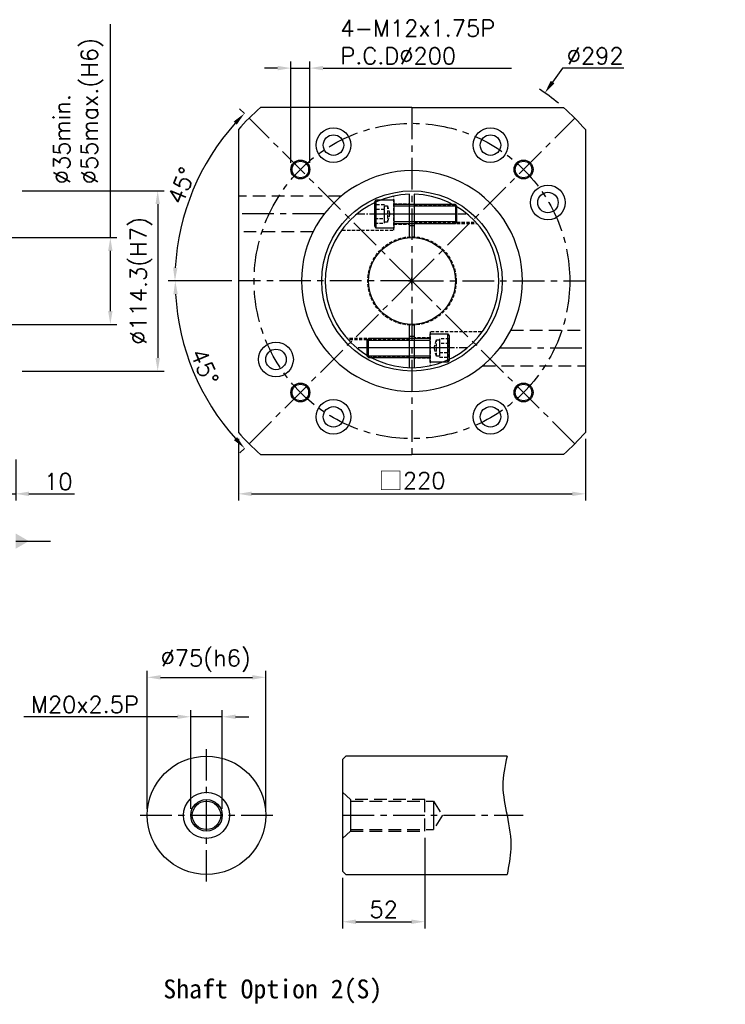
# Model space of a CAD drawing. Header units: millimetres. Extents: x -513 to 775, y -19 to 743.
# Tile 2 of 2: x 328 to 775, y 109 to 733. Entities that reach past the tile are written whole.
import ezdxf

# ---------------------------------------------------------------- set-up
doc = ezdxf.new("R2010")
doc.units = ezdxf.units.MM
doc.header["$LTSCALE"] = 4
doc.linetypes.add('CENTER', pattern=[2, 1.25, -0.25, 0.25, -0.25])
doc.linetypes.add('DASHED', pattern=[0.75, 0.5, -0.25])
for name, color, linetype in [('DIM', 6, 'Continuous'), ('M12x40L螺絲', 7, 'Continuous'), ('MF220X1-212', 7, 'Continuous'), ('MF220X1-511', 7, 'Continuous'), ('圖框', 7, 'Continuous')]:
    doc.layers.add(name, color=color, linetype=linetype)
doc.styles.get("Standard").update_dxf_attribs({"font": 'romans.shx'})
doc.dimstyles.new('R', dxfattribs={"dimscale": 4.2, "dimtxt": 2.5, "dimasz": 2, "dimexe": 1, "dimexo": 1, "dimgap": 0.6, "dimtad": 1, "dimtoh": 1, "dimdec": 4, "dimdsep": 46, "dimtxsty": 'Standard', "dimcen": 0.5, "dimdle": 1, "dimclrt": 7, "dimadec": 4, "dimazin": 2, "dimtfac": 1, "dimtdec": 4, "dimtofl": 0, "dimtmove": 0, "dimatfit": 3, "dimfxl": 0, "dimtolj": 1, "dimarcsym": 0})
doc.dimstyles.get("Standard").update_dxf_attribs({"dimscale": 4.2, "dimtxt": 2.5, "dimasz": 2, "dimexe": 1, "dimexo": 1, "dimgap": 0.6, "dimtad": 1, "dimdec": 4, "dimdsep": 46, "dimtxsty": 'Standard', "dimcen": 0.5, "dimdle": 1, "dimclrt": 7, "dimadec": 4, "dimazin": 2, "dimtfac": 1, "dimtdec": 4, "dimtofl": 0, "dimtmove": 0, "dimatfit": 3, "dimfxl": 0, "dimtolj": 1, "dimarcsym": 0})

# ---------------------------------------------------------------- blocks, each defined once
blk = doc.blocks.new('*D31')
at = {"color": 0, "lineweight": -2, "ltscale": 2}
for p, q in [((315.63, 505.97), (315.63, 428.12)), ((325.63, 454.12), (325.63, 428.12)), ((307.23, 432.32), (298.83, 432.32)), ((315.63, 432.32), (325.63, 432.32)), ((334.03, 432.32), (362.97, 432.32))]:
    blk.add_line(p, q, dxfattribs=at)
at = {"color": 0, "ltscale": 2}
for points in [[(307.23, 433.72), (307.23, 430.92), (315.63, 432.32)], [(334.03, 433.72), (334.03, 430.92), (325.63, 432.32)]]:
    blk.add_solid(points, dxfattribs=at)
at = {"layer": 'Defpoints', "color": 0, "ltscale": 2}
for p in [(315.63, 510.17), (325.63, 458.32), (325.63, 432.32)]:
    blk.add_point(p, dxfattribs=at)
at = {"color": 7, "ltscale": 2, "insert": (352.7, 440.09), "char_height": 10.5, "attachment_point": 5}
blk.add_mtext('\\A1;10', dxfattribs=at)
blk = doc.blocks.new('*D32')
at = {"color": 0, "lineweight": -2, "ltscale": 2}
for p, q in [((385.63, 594.82), (385.63, 730.22)), ((319.83, 594.82), (389.83, 594.82)), ((385.63, 548.22), (385.63, 586.42)), ((319.83, 539.82), (389.83, 539.82))]:
    blk.add_line(p, q, dxfattribs=at)
at = {"color": 0, "ltscale": 2}
for points in [[(384.23, 586.42), (387.03, 586.42), (385.63, 594.82)], [(384.23, 548.22), (387.03, 548.22), (385.63, 539.82)]]:
    blk.add_solid(points, dxfattribs=at)
at = {"layer": 'Defpoints', "color": 0, "ltscale": 2}
for p in [(315.63, 594.82), (315.63, 539.82), (385.63, 539.82)]:
    blk.add_point(p, dxfattribs=at)
at = {"color": 7, "ltscale": 2, "insert": (349.61, 628.7), "char_height": 10.5, "attachment_point": 1, "rotation": 90}
blk.add_mtext('\\A1;%%C35min.\\P%%C55max.(H6)', dxfattribs=at)
blk = doc.blocks.new('*D33')
at = {"color": 0, "lineweight": -2, "ltscale": 2}
for p, q in [((329.83, 624.47), (419.83, 624.47)), ((415.63, 616.07), (415.63, 518.57)), ((329.83, 510.17), (419.83, 510.17))]:
    blk.add_line(p, q, dxfattribs=at)
at = {"color": 0, "ltscale": 2}
for points in [[(414.23, 616.07), (417.03, 616.07), (415.63, 624.47)], [(414.23, 518.57), (417.03, 518.57), (415.63, 510.17)]]:
    blk.add_solid(points, dxfattribs=at)
at = {"layer": 'Defpoints', "color": 0, "ltscale": 2}
for p in [(325.63, 624.47), (325.63, 510.17), (415.63, 510.17)]:
    blk.add_point(p, dxfattribs=at)
at = {"color": 7, "ltscale": 2, "insert": (405.11, 567.32), "char_height": 10.5, "attachment_point": 5, "rotation": 90}
blk.add_mtext('\\A1;%%C114.3(H7)', dxfattribs=at)
blk = doc.blocks.new('*D36')
at = {"color": 0, "lineweight": -2, "ltscale": 2}
for p, q in [((462.57, 567.32), (422.55, 567.32)), ((470.56, 461.11), (467.72, 458.27))]:
    blk.add_line(p, q, dxfattribs=at)
blk.add_arc((576.77, 567.32), 150.02, 183.20859, 221.79141, dxfattribs=at)
at = {"color": 0, "ltscale": 2}
for points in [[(425.58, 558.89), (428.38, 558.96), (426.75, 567.32)], [(465.93, 468.31), (463.9, 466.38), (470.69, 461.24)]]:
    blk.add_solid(points, dxfattribs=at)
at = {"layer": 'Defpoints', "color": 0, "ltscale": 2}
for p in [(466.77, 567.32), (576.77, 567.32), (576.77, 567.32), (431.86, 528.49), (473.53, 464.08)]:
    blk.add_point(p, dxfattribs=at)
at = {"color": 7, "ltscale": 2, "insert": (445.35, 512.89), "char_height": 10.5, "attachment_point": 5, "rotation": 292.5}
blk.add_mtext('\\A1;45°', dxfattribs=at)
blk = doc.blocks.new('*D37')
at = {"color": 0, "lineweight": -2, "ltscale": 2}
for p, q in [((470.56, 673.53), (467.57, 676.52)), ((462.57, 567.32), (422.34, 567.32))]:
    blk.add_line(p, q, dxfattribs=at)
blk.add_arc((576.77, 567.32), 150.23, 138.20406, 176.79594, dxfattribs=at)
at = {"color": 0, "ltscale": 2}
for points in [[(463.75, 668.41), (465.78, 666.49), (470.54, 673.55)], [(428.17, 575.68), (425.37, 575.76), (426.54, 567.32)]]:
    blk.add_solid(points, dxfattribs=at)
at = {"layer": 'Defpoints', "color": 0, "ltscale": 2}
for p in [(473.53, 670.56), (446.66, 642.44), (466.77, 567.32), (576.77, 567.32), (576.77, 567.32)]:
    blk.add_point(p, dxfattribs=at)
at = {"color": 7, "ltscale": 2, "insert": (430.79, 627.79), "char_height": 10.5, "attachment_point": 5, "rotation": 67.5}
blk.add_mtext('\\A1;45°', dxfattribs=at)
blk = doc.blocks.new('*D38')
at = {"color": 0, "lineweight": -2, "ltscale": 2}
for p, q in [((672.11, 702.32), (665.84, 693.44)), ((711.13, 702.32), (672.11, 702.32)), ((576.77, 565.22), (576.77, 569.42)), ((574.67, 567.32), (578.87, 567.32))]:
    blk.add_line(p, q, dxfattribs=at)
blk.add_arc((576.77, 567.32), 146, 50.53614, 56.41571, dxfattribs=at)
at = {"color": 0, "ltscale": 2}
blk.add_solid([(664.7, 694.25), (666.98, 692.63), (660.99, 686.58)], dxfattribs=at)
at = {"layer": 'Defpoints', "color": 0, "ltscale": 2}
for p in [(660.99, 686.58), (492.54, 448.07)]:
    blk.add_point(p, dxfattribs=at)
at = {"color": 7, "ltscale": 2, "insert": (692.88, 710.09), "char_height": 10.5, "attachment_point": 5}
blk.add_mtext('\\A1;∅292', dxfattribs=at)
blk = doc.blocks.new('*D14')
at = {"color": 0, "lineweight": -2, "ltscale": 2}
for p, q in [((500.06, 642.23), (500.06, 706.52)), ((512.06, 642.23), (512.06, 706.52)), ((491.66, 702.32), (483.26, 702.32)), ((500.06, 702.32), (512.06, 702.32)), ((520.46, 702.32), (639.9, 702.32))]:
    blk.add_line(p, q, dxfattribs=at)
at = {"color": 0, "ltscale": 2}
for points in [[(491.66, 703.72), (491.66, 700.92), (500.06, 702.32)], [(520.46, 703.72), (520.46, 700.92), (512.06, 702.32)]]:
    blk.add_solid(points, dxfattribs=at)
at = {"layer": 'Defpoints', "color": 0, "ltscale": 2}
for p in [(512.06, 702.32), (500.06, 638.03), (512.06, 638.03)]:
    blk.add_point(p, dxfattribs=at)
at = {"color": 7, "ltscale": 2, "insert": (531.38, 732.84), "char_height": 10.5, "attachment_point": 1}
blk.add_mtext('\\A1;4-M12x1.75P\\PP.C.D%%C200', dxfattribs=at)
blk = doc.blocks.new('*D47')
at = {"color": 0, "lineweight": -2, "ltscale": 2}
for p, q in [((409.06, 232.64), (409.06, 320.14)), ((484.06, 232.64), (484.06, 320.14)), ((417.46, 315.94), (475.66, 315.94))]:
    blk.add_line(p, q, dxfattribs=at)
at = {"color": 0, "ltscale": 2}
for points in [[(417.46, 317.34), (417.46, 314.54), (409.06, 315.94)], [(475.66, 317.34), (475.66, 314.54), (484.06, 315.94)]]:
    blk.add_solid(points, dxfattribs=at)
at = {"layer": 'Defpoints', "color": 0, "ltscale": 2}
for p in [(484.06, 315.94), (409.06, 228.44), (484.06, 228.44)]:
    blk.add_point(p, dxfattribs=at)
at = {"color": 7, "ltscale": 2, "insert": (446.07, 326.46), "char_height": 10.5, "attachment_point": 5}
blk.add_mtext('\\A1;%%C75(h6)', dxfattribs=at)
blk = doc.blocks.new('*D48')
at = {"color": 0, "lineweight": -2, "ltscale": 2}
for p, q in [((436.56, 232.64), (436.56, 295.14)), ((456.56, 232.64), (456.56, 295.14)), ((428.16, 290.94), (330.75, 290.94)), ((456.56, 290.94), (436.56, 290.94)), ((464.96, 290.94), (473.36, 290.94))]:
    blk.add_line(p, q, dxfattribs=at)
at = {"color": 0, "ltscale": 2}
for points in [[(428.16, 292.34), (428.16, 289.54), (436.56, 290.94)], [(464.96, 292.34), (464.96, 289.54), (456.56, 290.94)]]:
    blk.add_solid(points, dxfattribs=at)
at = {"layer": 'Defpoints', "color": 0, "ltscale": 2}
for p in [(456.56, 290.94), (436.56, 228.44), (456.56, 228.44)]:
    blk.add_point(p, dxfattribs=at)
at = {"color": 7, "ltscale": 2, "insert": (369.52, 298.71), "char_height": 10.5, "attachment_point": 5}
blk.add_mtext('\\A1;M20x2.5P', dxfattribs=at)
blk = doc.blocks.new('*D49')
at = {"layer": 'Defpoints', "color": 0, "ltscale": 2}
for p in [(584.83, 218.44), (532.83, 192.94), (584.83, 160.94)]:
    blk.add_point(p, dxfattribs=at)
at = {"layer": '圖框', "color": 0, "lineweight": -2, "ltscale": 2}
for p, q in [((584.83, 214.24), (584.83, 156.74)), ((532.83, 188.74), (532.83, 156.74)), ((541.23, 160.94), (576.43, 160.94))]:
    blk.add_line(p, q, dxfattribs=at)
at = {"layer": '圖框', "color": 0, "ltscale": 2}
for points in [[(541.23, 162.34), (541.23, 159.54), (532.83, 160.94)], [(576.43, 162.34), (576.43, 159.54), (584.83, 160.94)]]:
    blk.add_solid(points, dxfattribs=at)
at = {"layer": '圖框', "color": 7, "ltscale": 2, "insert": (558.83, 168.71), "char_height": 10.5, "attachment_point": 5}
blk.add_mtext('\\A1;52', dxfattribs=at)
blk = doc.blocks.new('六角承窩頭螺栓M12X40L')
at = {"color": 0}
for p, q in [((-11.3, 9), (-11.3, -9)), ((40, 5), (0, 5)), ((39, 6), (39, -6)), ((40, -5), (0, -5))]:
    blk.add_line(p, q, dxfattribs=at)
at = {"color": 0, "linetype": 'CENTER'}
blk.add_line((-12, 0), (40, 0), dxfattribs=at)
at = {"color": 0}
blk.add_lwpolyline([(-11.3, -9), (-12, -7.79), (-12, 7.79), (-11.3, 9), (0, 9), (0, -9)], close=True, dxfattribs=at)
blk.add_lwpolyline([(0, -6.6, -0.414214), (0.6, -6), (39, -6), (40, -5), (40, 5), (39, 6), (0.6, 6, -0.414214), (0, 6.6)], format="xyb", dxfattribs=at)
at = {"color": 0, "linetype": 'DASHED'}
for points in [[(-12, 5.77), (-12, -5.77), (-6, -5.77), (-6, 5.77)], [(-12, 2.89), (-12, -2.89), (-6, -2.89), (-6, 2.89)], [(-6, -5.15), (-6, 5.15), (-4, 5.15), (-4, -5.15)]]:
    blk.add_lwpolyline(points, close=True, dxfattribs=at)
blk.add_lwpolyline([(-4, 5.15), (-2.62, 0), (-4, -5.15)], dxfattribs=at)
blk = doc.blocks.new('*D24')
at = {"color": 0, "lineweight": -2, "ltscale": 2}
for p, q in [((466.77, 467.12), (466.77, 428.12)), ((686.77, 467.12), (686.77, 428.12)), ((475.17, 432.32), (678.37, 432.32))]:
    blk.add_line(p, q, dxfattribs=at)
at = {"color": 0, "ltscale": 2}
for points in [[(475.17, 433.72), (475.17, 430.92), (466.77, 432.32)], [(678.37, 433.72), (678.37, 430.92), (686.77, 432.32)]]:
    blk.add_solid(points, dxfattribs=at)
at = {"layer": 'Defpoints', "color": 0, "ltscale": 2}
for p in [(466.77, 471.32), (686.77, 471.32), (686.77, 432.32)]:
    blk.add_point(p, dxfattribs=at)
at = {"color": 7, "ltscale": 2, "insert": (576.77, 440.53), "char_height": 10.5, "attachment_point": 5}
blk.add_mtext('\\A1;{\\fPMingLiU|b0|i0|c136|p18;\\H1.083x;\\C0;□}220', dxfattribs=at)
blk = doc.blocks.new('*U50')
at = {"color": 0, "ltscale": 4}
for radius in [6, 5.25]:
    blk.add_circle((0, 0), radius, dxfattribs=at)
blk = doc.blocks.new('*U51')
at = {"color": 0, "linetype": 'ByBlock', "lineweight": -2}
blk.add_blockref('*U50', (549.93, 638.03), dxfattribs=at)
for p, rotation in [((691.35, 638.03), 269.9999999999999), ((549.93, 496.61), 89.99999999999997), ((691.35, 496.61), 180)]:
    blk.add_blockref('*U50', p, dxfattribs=dict(at, rotation=rotation))

msp = doc.modelspace()

# ---------------------------------------------------------------- linework, layer by layer
at = {"color": 0, "linetype": 'CENTER', "ltscale": 4}
for p, q in [((576.76682, 677.32217), (576.76682, 457.32217)), ((521.14523, 609.82329), (466.76682, 609.82329)), ((576.76682, 567.32217), (466.76682, 567.32217)), ((473.52918, 464.08453), (576.76682, 567.32217)), ((576.76682, 567.32217), (686.76682, 567.32217)), ((680.00446, 464.08453), (576.76682, 567.32217)), ((632.38841, 524.82217), (686.76682, 524.82217)), ((446.56048, 186.43976), (446.56048, 270.43976)), ((404.56048, 228.43976), (488.56048, 228.43976)), ((532.83295, 228.43976), (647.33058, 228.43976))]:
    msp.add_line(p, q, dxfattribs=at)
at = {"color": 0, "linetype": 'DASHED', "ltscale": 4}
for p, q in [((531.92325, 621.07329), (466.76682, 621.07329)), ((514.12937, 598.57329), (466.76682, 598.57329)), ((639.40427, 536.07217), (686.76682, 536.07217)), ((621.6104, 513.57217), (686.76682, 513.57217)), ((537.83295, 238.43976), (532.83295, 243.05856)), ((584.83295, 238.43976), (537.83295, 238.43976)), ((537.83295, 237.43976), (590.4801, 237.43976)), ((584.83295, 218.43976), (584.83295, 238.43976)), ((590.4801, 237.43976), (596.15834, 228.43976)), ((596.15834, 228.43976), (590.4801, 219.43976)), ((537.83295, 219.43976), (590.4801, 219.43976)), ((537.83295, 218.43976), (532.83295, 213.82096)), ((537.83295, 218.43976), (584.83295, 218.43976))]:
    msp.add_line(p, q, dxfattribs=at)
at = {"color": 0, "ltscale": 4}
for p, q in [((534.83295, 265.93976), (532.83295, 263.93976)), ((532.83295, 263.93976), (532.83295, 192.93976)), ((637.03295, 265.93976), (534.83295, 265.93976)), ((537.83295, 238.43976), (537.83295, 218.43976)), ((590.4801, 237.43976), (590.4801, 219.43976)), ((534.83295, 190.93976), (532.83295, 192.93976)), ((534.83295, 190.93976), (637.03295, 190.93976))]:
    msp.add_line(p, q, dxfattribs=at)
for points in [[(576.76682, 677.32217), (480.76672, 677.32217, 0.033941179), (466.76682, 663.32229), (466.76682, 471.32206, 0.033941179), (480.76672, 457.32217), (576.76682, 457.32217)], [(576.76682, 677.32217), (672.76692, 677.32217, -0.033941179), (686.76682, 663.32229), (686.76682, 471.32206, -0.033941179), (672.76692, 457.32217), (576.76682, 457.32217)]]:
    msp.add_lwpolyline(points, format="xyb", dxfattribs=at)
at = {"color": 0, "linetype": 'CENTER', "ltscale": 4}
for points in [[(576.76682, 567.32217), (473.52918, 670.55981)], [(576.76682, 567.32217), (680.00446, 670.55981)]]:
    msp.add_lwpolyline(points, dxfattribs=at)
msp.add_circle((576.7671, 567.32245), 100, dxfattribs=at)
msp.add_circle((576.76682, 567.32273), 57.15)
at = {"color": 0, "ltscale": 4}
for radius in [37.5, 14.6188, 10, 9]:
    msp.add_circle((446.56048, 228.43976), radius, dxfattribs=at)
for centre, start, end in [((576.76672, 567.32217), 89.99990595, 270.00009405), ((576.76692, 567.32217), 269.99990595, 90.00009405)]:
    msp.add_arc(centre, 70, start, end, dxfattribs=at)
msp.add_spline([(637.03295, 265.93976), (634.38677, 247.0611), (637.03295, 228.43976), (639.38309, 207.2105), (637.03295, 190.93976)], degree=3, dxfattribs=at)
at = {"layer": 'MF220X1-212', "color": 0, "linetype": 'DASHED'}
for p, q in [((565.26682, 599.50953), (565.26682, 621.10702)), ((565.26682, 616.32273), (575.26682, 616.32273)), ((578.26682, 615.82273), (602.70425, 615.82273)), ((578.26682, 615.07273), (604.06036, 615.07273)), ((532.71601, 599.50953), (565.26682, 599.50953)), ((565.26682, 603.32273), (575.26682, 603.32273)), ((578.26682, 604.57273), (617.23208, 604.57273)), ((578.26682, 603.82273), (617.90986, 603.82273)), ((575.26682, 530.82273), (535.62378, 530.82273)), ((588.26682, 531.32273), (578.26682, 531.32273)), ((620.81764, 535.13594), (588.26682, 535.13594)), ((588.26682, 535.13594), (588.26682, 513.53844)), ((575.26682, 530.07273), (536.30156, 530.07273)), ((575.26682, 519.57273), (549.47328, 519.57273)), ((575.26682, 518.82273), (550.8294, 518.82273)), ((588.26682, 518.32273), (578.26682, 518.32273))]:
    msp.add_line(p, q, dxfattribs=at)
at = {"layer": 'MF220X1-212', "color": 0}
for p, q in [((575.26682, 594.78179), (575.26682, 622.30227)), ((578.26682, 622.30227), (578.26682, 594.78179)), ((575.26682, 512.34319), (575.26682, 539.86367)), ((578.26682, 539.86367), (578.26682, 512.34319))]:
    msp.add_line(p, q, dxfattribs=at)
at = {"layer": 'MF220X1-212', "color": 0, "linetype": 'CENTER'}
for p, q in [((541.85622, 609.82273), (611.67742, 609.82273)), ((611.67742, 524.82273), (541.85622, 524.82273))]:
    msp.add_line(p, q, dxfattribs=at)
at = {"layer": 'MF220X1-212', "color": 0, "linetype": 'DASHED'}
msp.add_circle((576.76692, 567.32207), 28, dxfattribs=at)
at = {"layer": 'MF220X1-212', "color": 0}
msp.add_circle((576.76682, 567.32273), 27.5, dxfattribs=at)
for radius, start, end in [(55, 91.56280595, 88.43719405), (35, 87.54371428, 92.45628572), (35, 267.54371428, 272.45628572)]:
    msp.add_arc((576.76682, 567.32273), radius, start, end, dxfattribs=at)
at = {"layer": 'MF220X1-511'}
for centre, radius in [((527.01692, 653.4918), 11), ((626.51692, 653.4918), 11), ((527.01692, 653.4918), 6.5), ((626.51692, 653.4918), 6.5), ((662.93645, 617.07227), 11), ((662.93645, 617.07227), 6.5), ((490.59739, 517.57227), 11), ((490.59739, 517.57227), 6.5), ((527.01692, 481.15274), 11), ((527.01692, 481.15274), 6.5), ((626.51692, 481.15274), 11), ((626.51692, 481.15274), 6.5)]:
    msp.add_circle(centre, radius, dxfattribs=at)

# ---------------------------------------------------------------- block references
msp.add_blockref('*U51', (-43.87279, 0.00028))
at = {"layer": 'M12x40L螺絲', "color": 0}
msp.add_blockref('六角承窩頭螺栓M12X40L', (565.26682, 609.82273), dxfattribs=at)
at = {"layer": 'M12x40L螺絲', "color": 0, "rotation": 180}
msp.add_blockref('六角承窩頭螺栓M12X40L', (588.26682, 524.82273), dxfattribs=at)

# ---------------------------------------------------------------- texts
at = {"color": 0, "insert": (419.18238, 124.32788), "char_height": 12, "width": 173.7089069, "attachment_point": 1}
msp.add_mtext('{\\fDFKai-SB|b1|i0|c0|p65;Shaft Option 2(S)}', dxfattribs=at)
at = {"layer": 'DIM', "color": 7, "char_height": 1.666667}
for insert, attachment_point in [((775.33333, 499.66667), 9), ((743.66667, 492.83333), 1), ((718.16667, 476.83333), 1)]:
    msp.add_mtext('\\A1;', dxfattribs=dict(at, insert=insert, attachment_point=attachment_point))

# ---------------------------------------------------------------- dimensions: what is measured, and where the dimension line sits
at = {"color": 0, "ltscale": 2}
for base, p1, p2, text, override, picture, middle in [((512.05614, 702.32217), (500.05614, 638.03285), (512.05614, 638.03285), '4-M<>x1.75P\\PP.C.D%%C200', {"dimtofl": 1}, '*D14', (584.37614, 702.32217)), ((484.06048, 315.93976), (409.06048, 228.43976), (484.06048, 228.43976), '%%C<>(h6)', {"dimtmove": 0}, '*D47', (446.07187, 315.93976)), ((456.56048, 290.93976), (436.56048, 228.43976), (456.56048, 228.43976), 'M<>x2.5P', {"dimtofl": 1, "dimtmove": 0}, '*D48', (369.51917, 290.93976))]:
    dim = msp.add_linear_dim(base=base, p1=p1, p2=p2, text=text, dimstyle='Standard', override=override, dxfattribs=at)
    dim.commit()
    dim.dimension.update_dxf_attribs({"geometry": picture, "text_midpoint": middle, "dimtype": 160})
for base, p1, p2, text, picture, middle in [((385.63025, 539.82217), (315.63025, 594.82217), (315.63025, 539.82217), '%%C35min.\\P%%C55max.(H6)', '*D32', (385.63025, 678.19583)), ((415.63025, 510.17217), (325.63025, 624.47217), (325.63025, 510.17217), '%%C<>(H7)', '*D33', (415.63025, 567.32217))]:
    dim = msp.add_linear_dim(base=base, p1=p1, p2=p2, angle=90, text=text, dimstyle='Standard', override={"dimtmove": 0}, dxfattribs=at)
    dim.commit()
    dim.dimension.update_dxf_attribs({"geometry": picture, "text_midpoint": middle, "dimtype": 160})
dim = msp.add_diameter_dim_2p(p1=(492.54008, 448.06682), p2=(660.99376, 686.57753), dimstyle='R', dxfattribs=at)
dim.commit()
dim.dimension.update_dxf_attribs({"geometry": '*D38', "text_midpoint": (692.88377, 702.32217), "dimtype": 163})
for base, line1, picture, middle in [((446.66341, 642.43741), ((576.76682, 567.32217), (473.52918, 670.55981)), '*D37', (430.79342, 627.78634)), ((431.8602, 528.49456), ((473.52918, 464.08453), (576.76682, 567.32217)), '*D36', (445.34646, 512.88608))]:
    dim = msp.add_angular_dim_2l(base=base, line1=line1, line2=((576.76682, 567.32217), (466.76682, 567.32217)), dimstyle='Standard', dxfattribs=at)
    dim.commit()
    dim.dimension.update_dxf_attribs({"geometry": picture, "text_midpoint": middle})
dim = msp.add_linear_dim(base=(325.63025, 432.32217), p1=(315.63025, 510.17217), p2=(325.63025, 458.32217), dimstyle='Standard', override={"dimtofl": 1}, dxfattribs=at)
dim.commit()
dim.dimension.update_dxf_attribs({"geometry": '*D31', "text_midpoint": (352.70025, 432.32217), "dimtype": 160})
dim = msp.add_linear_dim(base=(686.76682, 432.32217), p1=(466.76682, 471.32273), p2=(686.76682, 471.32273), text='{\\fPMingLiU|b0|i0|c136|p18;\\H1.083x;\\C0;□}<>', dimstyle='Standard', dxfattribs=at)
dim.commit()
dim.dimension.update_dxf_attribs({"geometry": '*D24', "text_midpoint": (576.76682, 440.52792)})
at = {"layer": '圖框', "color": 0, "ltscale": 2}
dim = msp.add_linear_dim(base=(584.83295, 160.93976), p1=(532.83295, 192.93976), p2=(584.83295, 218.43976), dimstyle='Standard', dxfattribs=at)
dim.commit()
dim.dimension.update_dxf_attribs({"geometry": '*D49', "text_midpoint": (558.83295, 168.70976)})

# ---------------------------------------------------------------- leaders
msp.add_leader([(325.63025, 402.35158), (347.6439, 402.35158)], dimstyle='Standard', override={"dimldrblk": 'DatumFilled'}, dxfattribs=at)

doc.saveas('drawing.dxf')
